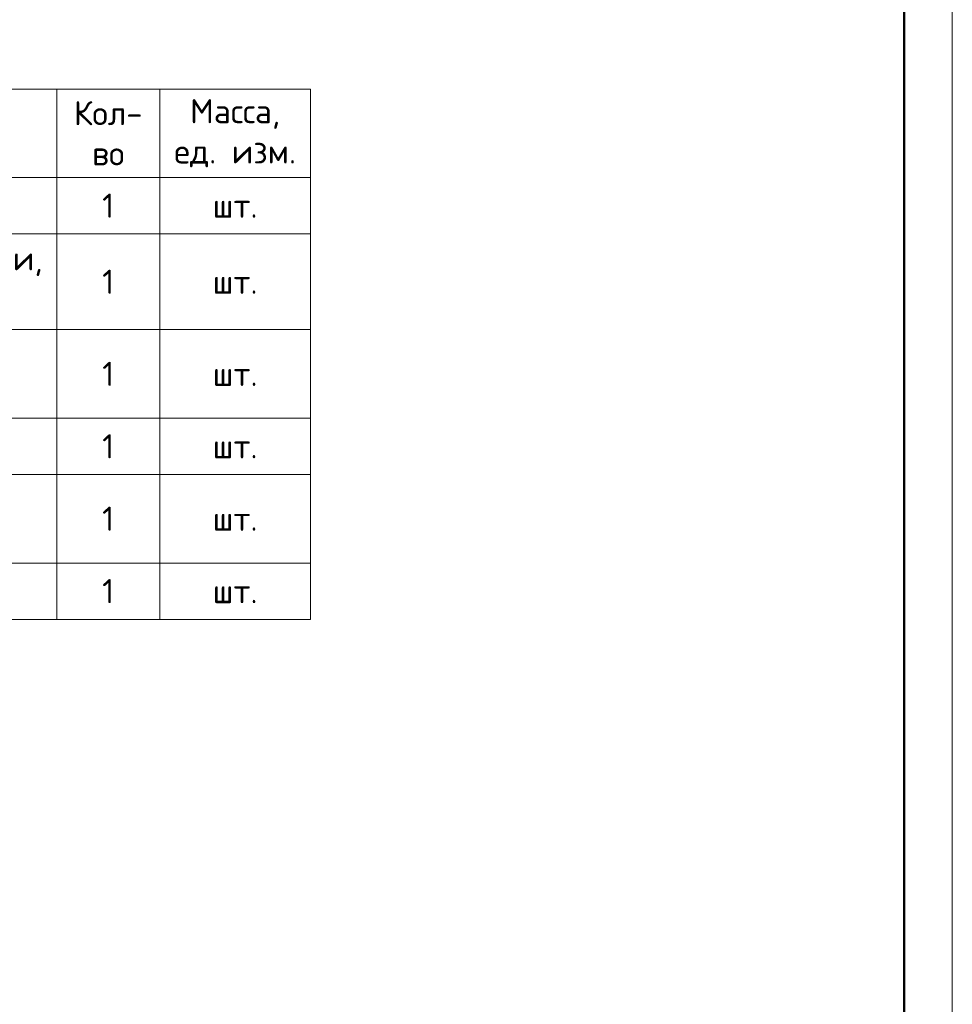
# Model space of a CAD drawing. Header units: millimetres. Extents: x 2008 to 593522, y -10016 to 93699.
# Tile 29 of 102: x 284386 to 294044, y 11502 to 21699. Entities that reach past the tile are written whole.
import ezdxf

# ---------------------------------------------------------------- set-up
doc = ezdxf.new("R2010")
doc.units = ezdxf.units.MM
doc.layers.add('ATekst', color=7, linetype='Continuous')
doc.layers.add('FORMAT', color=7, linetype='Continuous')
doc.styles.add('MtXpl_ISOCPEUR', font='isocpeur.ttf')

# ---------------------------------------------------------------- blocks, each defined once
blk = doc.blocks.new('*T222')
at = {"color": 0, "linetype": 'ByBlock', "lineweight": 0, "transparency": 16777216}
for p, q in [((0, 0), (11920, 0)), ((0, 0), (0, -5492)), ((1026, 0), (1026, -5492)), ((9291, 0), (9291, -5492)), ((10358, 0), (10358, -5492)), ((11920, 0), (11920, -5492)), ((0, -917), (11920, -917)), ((0, -1500), (11920, -1500)), ((0, -2492), (11920, -2492)), ((0, -3408), (11920, -3408)), ((0, -3992), (11920, -3992)), ((0, -4909), (11920, -4909)), ((0, -5492), (11920, -5492))]:
    blk.add_line(p, q, dxfattribs=at)
at = {"color": 0, "lineweight": 0, "transparency": 16777216, "char_height": 250, "style": 'MtXpl_ISOCPEUR'}
for s, insert, width, attachment_point in [('Кол-\\Pво', (9825, -458), 816.75, 5), ('Масса, ед. изм.', (11139, -458), 1311.57, 5), ('Поз.', (513, -458), 775.55, 5), ('Наименование оборудование', (5159, -458), 8015.93, 5), ('1', (513, -1208), 775.55, 5), ('{\\C256;Шкаф уличный всепогодный}', (1151, -1208), 8015.93, 4), ('1', (9825, -1208), 816.75, 5), ('шт.', (11139, -1208), 1311.57, 5), ('Оптический кросс , укомплектованный розетками, пигтейлами, адаптерами и КДЗС', (1151, -1996), 8015.93, 4), ('2', (513, -1996), 775.55, 5), ('1', (9825, -1996), 816.75, 5), ('шт.', (11139, -1996), 1311.57, 5), ('{\\C256;2-х полюсный автомат защиты c проходные клеммами}', (1151, -2950), 8015.93, 4), ('3', (513, -2950), 775.55, 5), ('1', (9825, -2950), 816.75, 5), ('шт.', (11139, -2950), 1311.57, 5), ('4', (513, -3700), 775.55, 5), ('1', (9825, -3700), 816.75, 5), ('{\\C256;Автомат защита c проходными клеммами}', (1151, -3700), 8015.93, 4), ('шт.', (11139, -3700), 1311.57, 5), ('5', (513, -4450), 775.55, 5), ('Коммутатор: {\\W1;\\C256;Промышленный 8 портовый POE}', (1151, -4450), 8015.93, 4), ('1', (9825, -4450), 816.75, 5), ('шт.', (11139, -4450), 1311.57, 5), ('6', (513, -5200), 775.55, 5), ('Шина заземления ', (1151, -5200), 8015.93, 4), ('1', (9825, -5200), 816.75, 5), ('шт.', (11139, -5200), 1311.57, 5)]:
    blk.add_mtext(s, dxfattribs=dict(at, insert=insert, width=width, attachment_point=attachment_point))
blk = doc.blocks.new('*U4')
at = {"lineweight": 9}
blk.add_line((400, 292), (400, -5), dxfattribs=at)
at = {"lineweight": 50}
blk.add_line((395, 287), (395, 0), dxfattribs=at)

msp = doc.modelspace()

# ---------------------------------------------------------------- linework, layer by layer
at = {"layer": 'FORMAT', "color": 252, "true_color": 0x939598}
msp.add_lwpolyline([(252844.2283, 3016.9116), (293544.2283, 3016.9116), (293544.2283, 31716.9116), (252844.2283, 31716.9116)], close=True, dxfattribs=at)

# ---------------------------------------------------------------- block references
msp.add_blockref('*T222', (275478.133, 20980.8878))
at = {"layer": 'ATekst', "linetype": 'Continuous', "ltscale": 30, "xscale": 100, "yscale": 100, "zscale": 100}
msp.add_blockref('*U4', (254044.2283, 3016.9116), dxfattribs=at)

doc.saveas('drawing.dxf')
